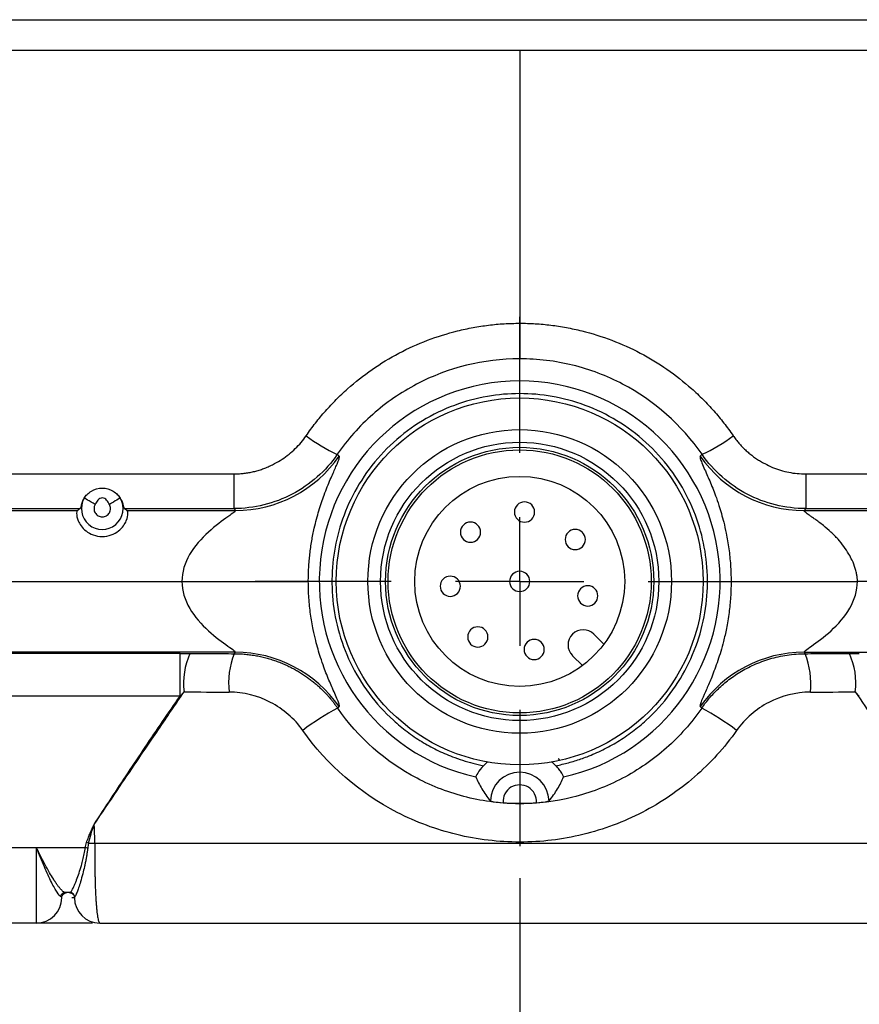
# Model space of a CAD drawing. Header units: millimetres. Extents: x 0 to 864, y 0 to 559.
# Tile 38 of 56: x 546 to 579, y 134 to 173. Entities that reach past the tile are written whole.
import ezdxf

# ---------------------------------------------------------------- set-up
doc = ezdxf.new("R2010")
doc.units = ezdxf.units.MM
doc.linetypes.add('CENTERX2', pattern=[20.32, 12.7, -2.54, 2.54, -2.54])
doc.layers.add('CENTER', color=40, linetype='CENTERX2')
doc.layers.add('DIMENSIONS', color=140, linetype='Continuous', lineweight=25)
doc.styles.add('SLDTEXTSTYLE0', font='TXT', dxfattribs={"width": 0.75})
doc.dimstyles.new('SLDDIMSTYLE0', dxfattribs={"dimtxt": 6, "dimasz": 6, "dimexe": 0, "dimexo": 0.0625, "dimgap": 1.5, "dimtad": 0, "dimtih": 1, "dimtoh": 1, "dimdec": 1, "dimrnd": 1e-09, "dimzin": 4, "dimdsep": 46, "dimtxsty": 'SLDTEXTSTYLE0', "dimsah": 1, "dimcen": 0.09, "dimadec": 0, "dimazin": 1, "dimtfac": 1, "dimtdec": 1, "dimtofl": 0, "dimtmove": 0, "dimatfit": 3, "dimfxl": 0, "dimfrac": 2, "dimtolj": 1, "dimtzin": 12, "dimarcsym": 0})

# ---------------------------------------------------------------- blocks, each defined once
blk = doc.blocks.new('_D_19')
at = {"layer": 'DIMENSIONS'}
for p, q in [((514.86, 171.653), (514.86, 111.398)), ((565.86, 138.992), (565.86, 111.398)), ((532.602, 115.456), (530.774, 115.456)), ((530.774, 115.456), (530.774, 105.931)), ((548.119, 115.456), (549.947, 115.456)), ((549.947, 115.456), (549.947, 105.931)), ((514.86, 114.573), (527.73, 114.573)), ((565.86, 114.573), (552.991, 114.573)), ((530.774, 105.931), (532.602, 105.931)), ((549.947, 105.931), (548.119, 105.931))]:
    blk.add_line(p, q, dxfattribs=at)
for points in [[(514.86, 114.573), (520.86, 113.65), (520.86, 115.496)], [(565.86, 114.573), (559.86, 115.496), (559.86, 113.65)]]:
    blk.add_solid(points, dxfattribs=at)
at = {"layer": 'DIMENSIONS', "char_height": 6, "attachment_point": 1, "style": 'SLDTEXTSTYLE0'}
for s, insert in [('51.0', (532.602, 124.409)), ('2.01', (532.602, 113.666))]:
    blk.add_mtext(s, dxfattribs=dict(at, insert=insert))
blk = doc.blocks.new('_D_20')
at = {"layer": 'DIMENSIONS'}
for p, q in [((616.86, 171.653), (616.86, 111.398)), ((565.86, 138.992), (565.86, 111.398)), ((583.602, 115.456), (581.774, 115.456)), ((581.774, 115.456), (581.774, 105.931)), ((599.119, 115.456), (600.947, 115.456)), ((600.947, 115.456), (600.947, 105.931)), ((565.86, 114.573), (578.73, 114.573)), ((616.86, 114.573), (603.991, 114.573)), ((581.774, 105.931), (583.602, 105.931)), ((600.947, 105.931), (599.119, 105.931))]:
    blk.add_line(p, q, dxfattribs=at)
for points in [[(565.86, 114.573), (571.86, 113.65), (571.86, 115.496)], [(616.86, 114.573), (610.86, 115.496), (610.86, 113.65)]]:
    blk.add_solid(points, dxfattribs=at)
at = {"layer": 'DIMENSIONS', "char_height": 6, "attachment_point": 1, "style": 'SLDTEXTSTYLE0'}
for s, insert in [('51.0', (583.602, 124.409)), ('2.01', (583.602, 113.666))]:
    blk.add_mtext(s, dxfattribs=dict(at, insert=insert))
blk = doc.blocks.new('SW_CENTERMARKSYMBOL_3')
at = {"layer": 'CENTER', "color": 0}
for p, q in [((0, 5.08), (0, 10.461)), ((0, 0), (0, 2.54)), ((-5.08, 0), (-10.461, 0)), ((0, 0), (-2.54, 0)), ((0, 0), (0, -2.54)), ((0, 0), (2.54, 0)), ((5.08, 0), (10.461, 0)), ((0, -5.08), (0, -10.461))]:
    blk.add_line(p, q, dxfattribs=at)

msp = doc.modelspace()

# ---------------------------------------------------------------- linework, layer by layer
for p, q in [((523.313, 172.923), (608.408, 172.923)), ((523.313, 171.723), (565.86, 171.723)), ((565.86, 171.723), (608.408, 171.723)), ((565.86, 160.926), (565.86, 159.522)), ((558.726, 155.673), (558.652, 155.746)), ((573.069, 155.746), (572.995, 155.673)), ((535.86, 154.972), (554.557, 154.972)), ((554.557, 154.972), (554.557, 153.601)), ((577.164, 154.972), (595.86, 154.972)), ((577.164, 154.972), (577.164, 153.601)), ((538.237, 153.601), (548.484, 153.601)), ((538.351, 153.523), (548.37, 153.523)), ((550.237, 153.601), (554.557, 153.601)), ((550.351, 153.523), (554.621, 153.523)), ((554.557, 153.601), (554.621, 153.523)), ((577.164, 153.601), (577.1, 153.523)), ((577.1, 153.523), (581.37, 153.523)), ((577.164, 153.601), (581.484, 153.601)), ((535.86, 150.721), (552.51, 150.723)), ((595.86, 150.721), (579.211, 150.723)), ((569.188, 148.244), (568.795, 148.637)), ((552.437, 147.877), (544.259, 147.877)), ((554.621, 147.923), (544.327, 147.923)), ((552.437, 146.193), (552.437, 147.877)), ((554.575, 147.867), (554.621, 147.923)), ((577.1, 147.923), (577.146, 147.867)), ((577.1, 147.923), (587.394, 147.923)), ((567.946, 147.788), (568.34, 147.395)), ((552.437, 146.193), (535.86, 146.193)), ((558.666, 145.714), (558.726, 145.773)), ((572.995, 145.773), (573.055, 145.714)), ((546.762, 140.196), (531.639, 140.196)), ((547.76, 140.196), (546.762, 140.196)), ((548.691, 140.198), (547.76, 140.198)), ((547.76, 140.198), (547.76, 140.196)), ((549.063, 140.378), (582.658, 140.378)), ((547.747, 138.238), (547.714, 138.276)), ((547.76, 138.223), (547.747, 138.238)), ((548.081, 138.423), (547.904, 138.423)), ((548.26, 138.223), (548.157, 138.223)), ((548.265, 138.233), (548.277, 138.256)), ((546.76, 137.223), (530.92, 137.223))]:
    msp.add_line(p, q)
at = {"flags": 128}
for points in [[(549.08, 153.765), (548.998, 153.813), (548.92, 153.859), (548.847, 153.902), (548.783, 153.939), (548.729, 153.971), (548.688, 153.995), (548.661, 154.011), (548.649, 154.018)], [(550.072, 154.018), (550.06, 154.011), (550.033, 153.995), (549.992, 153.971), (549.938, 153.939), (549.874, 153.902), (549.801, 153.859), (549.723, 153.813), (549.641, 153.765)]]:
    msp.add_lwpolyline(points, dxfattribs=at)
for radius in [7.25, 6, 5.5, 5.3, 5.2, 4.15]:
    msp.add_circle((565.86, 150.723), radius)
for centre, radius, start, end in [((565.86, 150.723), 7.921, 282.672, 257.328), ((561.114, 161.246), 6.027, 232.2263, 245.8875), ((570.607, 161.246), 6.026, 294.1122, 307.774), ((554.616, 158.527), 5.004, 270.0653, 325.2221), ((577.105, 158.527), 5.004, 214.7779, 269.9347), ((549.36, 153.601), 0.825, 149.6578, 30.3422), ((566.052, 153.466), 0.4, 90, 270), ((566.052, 153.466), 0.4, 270, 90), ((563.916, 152.668), 0.4, 90, 270), ((563.916, 152.668), 0.4, 270, 90), ((568.057, 152.378), 0.4, 90, 270), ((568.057, 152.378), 0.4, 270, 90), ((565.86, 150.723), 0.4, 90, 270), ((565.86, 150.723), 0.4, 270, 90), ((563.117, 150.531), 0.4, 90, 270), ((563.117, 150.531), 0.4, 270, 90), ((568.55, 150.151), 0.4, 90, 270), ((568.55, 150.151), 0.4, 270, 90), ((564.205, 148.527), 0.4, 90, 270), ((564.205, 148.527), 0.4, 270, 90), ((568.371, 148.213), 0.6, 45, 225), ((566.432, 148.033), 0.4, 90, 270), ((566.432, 148.033), 0.4, 270, 90), ((555.425, 146.699), 2.851, 155.6091, 186.9083), ((554.616, 142.919), 5.004, 34.7779, 89.9347), ((577.105, 142.919), 5.004, 90.0653, 145.2221), ((576.296, 146.699), 2.851, 353.0917, 24.3909), ((557.589, 146.692), 3.235, 158.705, 186.125), ((574.132, 146.692), 3.235, 353.8758, 21.2942), ((563.353, 136.809), 10.064, 117.7615, 127.0863), ((568.367, 136.808), 10.064, 52.9141, 62.2384), ((565.86, 142.023), 2.012, 129.0789, 135.2137), ((565.86, 142.023), 2.012, 44.7863, 50.9211), ((565.86, 142.023), 1.16, 1.2244, 178.7756), ((565.86, 150.723), 8.773, 265.6971, 274.3029), ((548.534, 138.992), 1.217, 78.0736, 82.6113), ((548.393, 139.16), 1.292, 70.6599, 74.7411), ((549.233, 200.412), 60.034, 269.60743, 269.83819), ((546.76, 138.223), 1, 270, 0), ((547.905, 138.225), 0.198, 90.2209, 165.1309), ((548.081, 138.223), 0.2, 9.5249, 89.9374), ((549.26, 138.223), 1, 180, 270)]:
    msp.add_arc(centre, radius, start, end)
for points in [[(565.86, 171.723), (565.86, 168.12), (565.86, 164.521), (565.86, 160.926)], [(552.595, 146.356), (552.543, 146.302), (552.49, 146.247), (552.437, 146.193)], [(552.595, 146.356), (553.187, 146.353), (553.779, 146.35), (554.372, 146.347)], [(577.349, 146.347), (577.942, 146.35), (578.534, 146.353), (579.126, 146.356)], [(579.284, 146.193), (579.231, 146.247), (579.178, 146.301), (579.126, 146.356)], [(567.45, 143.649), (567.429, 143.671), (567.408, 143.693), (567.386, 143.714)], [(548.691, 140.198), (548.705, 140.268), (548.719, 140.337), (548.733, 140.407)]]:
    msp.add_open_spline(points, degree=3)
for points, knots in [([(557.423, 156.483), (557.482, 156.567), (557.601, 156.736), (557.788, 156.983), (557.981, 157.224), (558.182, 157.458), (558.39, 157.686), (558.604, 157.908), (558.826, 158.124), (559.282, 158.543), (560.015, 159.121), (561.075, 159.765), (562.208, 160.277), (563.2, 160.585), (564.013, 160.762), (564.627, 160.856), (565.243, 160.915), (565.655, 160.923), (565.86, 160.926)], [0, 0, 0, 0, 0.031329, 0.062565, 0.093737, 0.124873, 0.156002, 0.187152, 0.218351, 0.249627, 0.374758, 0.499805, 0.624177, 0.749861, 0.813025, 0.875615, 0.937861, 1, 1, 1, 1]), ([(565.86, 160.926), (565.963, 160.926), (566.169, 160.924), (566.477, 160.909), (566.784, 160.885), (567.091, 160.852), (567.398, 160.81), (567.705, 160.758), (568.011, 160.696), (568.618, 160.555), (569.509, 160.278), (570.639, 159.768), (571.697, 159.126), (572.51, 158.486), (573.112, 157.918), (573.538, 157.464), (573.937, 156.988), (574.178, 156.651), (574.298, 156.483)], [0, 0, 0, 0, 0.031066, 0.062124, 0.093201, 0.124329, 0.155536, 0.18685, 0.218302, 0.249918, 0.375404, 0.499732, 0.624046, 0.748945, 0.811944, 0.874633, 0.937241, 1, 1, 1, 1]), ([(565.86, 159.522), (564.447, 159.522), (563.03, 159.171), (561.166, 158.193), (560.575, 157.786), (559.523, 156.854), (559.056, 156.33), (558.652, 155.746)], [0, 0, 0, 0, 0.5, 0.5, 0.75, 0.75, 1, 1, 1, 1]), ([(573.069, 155.746), (572.267, 156.905), (571.173, 157.87), (569.308, 158.846), (568.637, 159.101), (567.27, 159.437), (566.572, 159.522), (565.86, 159.522)], [0, 0, 0, 0, 0.5, 0.5, 0.75, 0.75, 1, 1, 1, 1]), ([(567.288, 143.44), (567.372, 143.458), (567.54, 143.492), (567.79, 143.555), (568.036, 143.626), (568.281, 143.706), (568.654, 143.842), (569.146, 144.057), (569.747, 144.388), (570.321, 144.778), (571.048, 145.379), (571.849, 146.262), (572.587, 147.483), (573.072, 148.797), (573.298, 150.131), (573.284, 151.444), (573.045, 152.735), (572.567, 154), (571.838, 155.197), (570.879, 156.252), (569.736, 157.105), (568.474, 157.715), (567.168, 158.068), (565.86, 158.182), (564.553, 158.068), (563.247, 157.715), (561.985, 157.105), (560.842, 156.252), (559.883, 155.197), (559.154, 154), (558.676, 152.735), (558.437, 151.444), (558.423, 150.131), (558.649, 148.797), (559.134, 147.483), (559.872, 146.262), (560.673, 145.379), (561.4, 144.778), (561.974, 144.388), (562.574, 144.057), (563.119, 143.819), (563.602, 143.65), (564.013, 143.53), (564.293, 143.47), (564.433, 143.44)], [0, 0, 0, 0, 0.005888, 0.011766, 0.017641, 0.023521, 0.029413, 0.044883, 0.060366, 0.076399, 0.092444, 0.125078, 0.157712, 0.189754, 0.220675, 0.250052, 0.27943, 0.310351, 0.342393, 0.375027, 0.407661, 0.439703, 0.470624, 0.500001, 0.529379, 0.5603, 0.592342, 0.624976, 0.65761, 0.689652, 0.720573, 0.74995, 0.779328, 0.810248, 0.842291, 0.874925, 0.907558, 0.923592, 0.939637, 0.955107, 0.97059, 0.980396, 0.990188, 1, 1, 1, 1]), ([(554.557, 154.972), (554.619, 154.972), (554.744, 154.974), (554.93, 154.99), (555.114, 155.015), (555.296, 155.05), (555.476, 155.095), (555.654, 155.15), (555.83, 155.216), (556.004, 155.291), (556.22, 155.398), (556.471, 155.546), (556.745, 155.744), (556.995, 155.966), (557.225, 156.211), (557.357, 156.392), (557.423, 156.483)], [0, 0, 0, 0, 0.055711, 0.110992, 0.16601, 0.22093, 0.275923, 0.331155, 0.386792, 0.442996, 0.499925, 0.601587, 0.701486, 0.800551, 0.899739, 1, 1, 1, 1]), ([(574.298, 156.483), (574.334, 156.432), (574.407, 156.33), (574.525, 156.185), (574.65, 156.047), (574.782, 155.917), (574.921, 155.794), (575.067, 155.679), (575.219, 155.57), (575.379, 155.469), (575.59, 155.351), (575.853, 155.227), (576.171, 155.113), (576.497, 155.031), (576.828, 154.981), (577.052, 154.975), (577.164, 154.972)], [0, 0, 0, 0, 0.05589, 0.111324, 0.166462, 0.221468, 0.276505, 0.331737, 0.387326, 0.443432, 0.500208, 0.602106, 0.702073, 0.80106, 0.900043, 1, 1, 1, 1]), ([(558.652, 155.746), (558.198, 155.091), (557.576, 154.541), (556.165, 153.801), (555.36, 153.601), (554.557, 153.601)], [0, 0, 0, 0, 0.5, 0.5, 1, 1, 1, 1]), ([(557.506, 150.723), (557.506, 150.761), (557.506, 150.859), (557.51, 151.04), (557.521, 151.279), (557.54, 151.54), (557.577, 151.899), (557.639, 152.337), (557.757, 152.928), (557.926, 153.553), (558.103, 154.075), (558.256, 154.468), (558.419, 154.857), (558.559, 155.168), (558.649, 155.376), (558.689, 155.475), (558.714, 155.545), (558.731, 155.604), (558.738, 155.652), (558.73, 155.666), (558.726, 155.673)], [0, 0, 0, 0, 0.011361, 0.029627, 0.054904, 0.083984, 0.11065, 0.168838, 0.229923, 0.326425, 0.43004, 0.495408, 0.561824, 0.699233, 0.77408, 0.814629, 0.848884, 0.898933, 0.94937, 1, 1, 1, 1]), ([(572.995, 155.673), (572.993, 155.669), (572.984, 155.657), (572.987, 155.616), (573.007, 155.543), (573.05, 155.428), (573.129, 155.243), (573.279, 154.908), (573.441, 154.533), (573.607, 154.101), (573.722, 153.767), (573.831, 153.412), (573.93, 153.048), (574.014, 152.685), (574.08, 152.329), (574.128, 152.019), (574.166, 151.701), (574.194, 151.378), (574.212, 151.051), (574.214, 150.832), (574.215, 150.723)], [0, 0, 0, 0, 0.026333, 0.098859, 0.148174, 0.196594, 0.300469, 0.385421, 0.516523, 0.573571, 0.640416, 0.690721, 0.738678, 0.794663, 0.830917, 0.865899, 0.900188, 0.933876, 0.96709, 1, 1, 1, 1]), ([(577.164, 153.601), (576.361, 153.601), (575.556, 153.801), (574.144, 154.541), (573.523, 155.091), (573.069, 155.746)], [0, 0, 0, 0, 0.5, 0.5, 1, 1, 1, 1]), ([(548.649, 154.018), (548.68, 154.066), (548.716, 154.116), (548.813, 154.21), (548.868, 154.253), (549.055, 154.365), (549.208, 154.41), (549.513, 154.411), (549.666, 154.365), (549.853, 154.253), (549.909, 154.209), (550.004, 154.116), (550.041, 154.066), (550.072, 154.018)], [0, 0, 0, 0, 0.125, 0.125, 0.25, 0.25, 0.5, 0.5, 0.75, 0.75, 0.875, 0.875, 1, 1, 1, 1]), ([(548.649, 154.018), (548.61, 153.958), (548.584, 153.903), (548.544, 153.803), (548.531, 153.758), (548.502, 153.649), (548.494, 153.608), (548.484, 153.601)], [0, 0, 0, 0, 0.25, 0.25, 0.5, 0.5, 1, 1, 1, 1]), ([(549.08, 153.765), (549.071, 153.749), (549.053, 153.716), (549.039, 153.661), (549.032, 153.594), (549.042, 153.516), (549.086, 153.411), (549.19, 153.306), (549.36, 153.26), (549.531, 153.306), (549.635, 153.411), (549.679, 153.516), (549.689, 153.603), (549.679, 153.69), (549.654, 153.74), (549.641, 153.765)], [0, 0, 0, 0, 0.041469, 0.082395, 0.124036, 0.188753, 0.253856, 0.373503, 0.50009, 0.626677, 0.746324, 0.811041, 0.876143, 0.937975, 1, 1, 1, 1]), ([(549.641, 153.765), (549.608, 153.823), (549.577, 153.883), (549.513, 153.961), (549.488, 153.984), (549.428, 154.017), (549.395, 154.026), (549.328, 154.026), (549.294, 154.017), (549.235, 153.985), (549.21, 153.962), (549.145, 153.884), (549.114, 153.824), (549.08, 153.765)], [0, 0, 0, 0, 0.25, 0.25, 0.375, 0.375, 0.5, 0.5, 0.625, 0.625, 0.75, 0.75, 1, 1, 1, 1]), ([(550.237, 153.601), (550.232, 153.604), (550.227, 153.616), (550.216, 153.657), (550.21, 153.685), (550.19, 153.758), (550.178, 153.801), (550.138, 153.901), (550.111, 153.958), (550.072, 154.018)], [0, 0, 0, 0, 0.25, 0.25, 0.5, 0.5, 0.75, 0.75, 1, 1, 1, 1]), ([(548.37, 153.523), (548.358, 153.514), (548.347, 153.475), (548.349, 153.338), (548.362, 153.238), (548.439, 153.053), (548.474, 152.986), (548.574, 152.85), (548.639, 152.779), (548.801, 152.654), (548.899, 152.598), (549.117, 152.521), (549.238, 152.499), (549.481, 152.499), (549.602, 152.52), (549.822, 152.598), (549.92, 152.654), (550.082, 152.78), (550.148, 152.85), (550.247, 152.987), (550.283, 153.054), (550.359, 153.238), (550.372, 153.338), (550.374, 153.475), (550.363, 153.514), (550.351, 153.523)], [0, 0, 0, 0, 0.125, 0.125, 0.25, 0.25, 0.3125, 0.3125, 0.375, 0.375, 0.4375, 0.4375, 0.5, 0.5, 0.5625, 0.5625, 0.625, 0.625, 0.6875, 0.6875, 0.75, 0.75, 0.875, 0.875, 1, 1, 1, 1]), ([(548.37, 153.523), (548.401, 153.545), (548.433, 153.567), (548.466, 153.589), (548.472, 153.593), (548.478, 153.597), (548.484, 153.601)], [0, 0, 0, 0, 0.001888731, 0.001888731, 0.001888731, 0.002242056, 0.002242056, 0.002242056, 0.002242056]), ([(550.237, 153.601), (550.266, 153.582), (550.294, 153.562), (550.322, 153.543), (550.332, 153.536), (550.342, 153.53), (550.351, 153.523)], [0, 0, 0, 0, 0.001665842, 0.001665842, 0.001665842, 0.002242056, 0.002242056, 0.002242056, 0.002242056]), ([(554.621, 153.523), (554.651, 153.51), (554.53, 153.422), (554.12, 153.13), (553.833, 152.922), (553.279, 152.418), (553.008, 152.117), (552.623, 151.453), (552.51, 151.088), (552.51, 150.723)], [0, 0, 0, 0, 0.25, 0.25, 0.5, 0.5, 0.75, 0.75, 1, 1, 1, 1]), ([(579.211, 150.723), (579.21, 150.75), (579.209, 150.815), (579.197, 150.928), (579.171, 151.073), (579.113, 151.291), (579.012, 151.543), (578.858, 151.831), (578.673, 152.114), (578.48, 152.353), (578.306, 152.538), (578.11, 152.723), (577.9, 152.903), (577.69, 153.067), (577.537, 153.177), (577.41, 153.267), (577.306, 153.34), (577.223, 153.401), (577.159, 153.45), (577.115, 153.487), (577.092, 153.513), (577.097, 153.52), (577.1, 153.523)], [0, 0, 0, 0, 0.01659, 0.039845, 0.069962, 0.107283, 0.179764, 0.239819, 0.317587, 0.403383, 0.450966, 0.497612, 0.598315, 0.659621, 0.713191, 0.759982, 0.804086, 0.84515, 0.885018, 0.923877, 0.962046, 1, 1, 1, 1]), ([(552.51, 150.723), (552.51, 150.357), (552.625, 149.989), (553.008, 149.329), (553.279, 149.028), (553.833, 148.524), (554.12, 148.316), (554.532, 148.022), (554.651, 147.936), (554.621, 147.923)], [0, 0, 0, 0, 0.25, 0.25, 0.5, 0.5, 0.75, 0.75, 1, 1, 1, 1]), ([(552.51, 150.723), (553.087, 150.723), (553.706, 150.723), (554.906, 150.723), (555.485, 150.723), (556.451, 150.723), (556.837, 150.723), (557.351, 150.723), (557.48, 150.723), (557.506, 150.723)], [0, 0, 0, 0, 0.25, 0.25, 0.5, 0.5, 0.75, 0.75, 1, 1, 1, 1]), ([(558.726, 145.773), (558.728, 145.777), (558.737, 145.789), (558.734, 145.83), (558.713, 145.903), (558.671, 146.018), (558.592, 146.203), (558.442, 146.538), (558.28, 146.913), (558.114, 147.345), (557.999, 147.679), (557.89, 148.034), (557.791, 148.398), (557.707, 148.761), (557.641, 149.117), (557.593, 149.427), (557.555, 149.745), (557.527, 150.068), (557.509, 150.395), (557.507, 150.614), (557.506, 150.723)], [0, 0, 0, 0, 0.026333, 0.098859, 0.148174, 0.196594, 0.300469, 0.385421, 0.516523, 0.573571, 0.640416, 0.690721, 0.738678, 0.794663, 0.830917, 0.865899, 0.900188, 0.933876, 0.96709, 1, 1, 1, 1]), ([(574.215, 150.723), (574.215, 150.692), (574.215, 150.592), (574.21, 150.384), (574.196, 150.104), (574.171, 149.794), (574.122, 149.367), (574.04, 148.871), (573.889, 148.218), (573.686, 147.55), (573.489, 147.036), (573.345, 146.692), (573.243, 146.458), (573.159, 146.269), (573.093, 146.119), (573.046, 146.008), (573.012, 145.916), (572.991, 145.846), (572.983, 145.795), (572.991, 145.781), (572.995, 145.773)], [0, 0, 0, 0, 0.009369, 0.030229, 0.062771, 0.09482, 0.126958, 0.200305, 0.265615, 0.379126, 0.504723, 0.561855, 0.619787, 0.692645, 0.742039, 0.792293, 0.84345, 0.895271, 0.947527, 1, 1, 1, 1]), ([(574.215, 150.723), (574.24, 150.723), (574.37, 150.723), (574.884, 150.723), (575.27, 150.723), (576.236, 150.723), (576.815, 150.723), (578.015, 150.723), (578.634, 150.723), (579.211, 150.723)], [0, 0, 0, 0, 0.25, 0.25, 0.5, 0.5, 0.75, 0.75, 1, 1, 1, 1]), ([(577.1, 147.923), (577.07, 147.936), (577.191, 148.024), (577.601, 148.316), (577.888, 148.524), (578.442, 149.028), (578.713, 149.329), (579.098, 149.993), (579.21, 150.358), (579.211, 150.723)], [0, 0, 0, 0, 0.25, 0.25, 0.5, 0.5, 0.75, 0.75, 1, 1, 1, 1]), ([(552.437, 147.877), (552.503, 147.877), (552.634, 147.877), (552.764, 147.876), (552.829, 147.876)], [0, 0, 0, 0, 0.4994504, 1, 1, 1, 1]), ([(552.829, 147.876), (553.12, 147.874), (553.701, 147.871), (554.283, 147.868), (554.575, 147.867)], [0, 0, 0, 0, 0.5, 1, 1, 1, 1]), ([(577.146, 147.867), (577.437, 147.868), (578.02, 147.871), (578.601, 147.874), (578.892, 147.876)], [0, 0, 0, 0, 0.5, 1, 1, 1, 1]), ([(578.892, 147.876), (578.957, 147.876), (579.087, 147.877), (579.218, 147.877), (579.284, 147.877)], [0, 0, 0, 0, 0.50055, 1, 1, 1, 1]), ([(554.575, 147.867), (554.649, 147.866), (554.798, 147.863), (555.019, 147.847), (555.238, 147.822), (555.453, 147.787), (555.665, 147.744), (555.872, 147.692), (556.074, 147.632), (556.271, 147.565), (556.462, 147.49), (556.646, 147.41), (556.824, 147.323), (556.996, 147.232), (557.16, 147.136), (557.317, 147.036), (557.467, 146.932), (557.61, 146.826), (557.746, 146.717), (557.874, 146.607), (557.996, 146.496), (558.11, 146.383), (558.219, 146.271), (558.32, 146.158), (558.415, 146.046), (558.504, 145.935), (558.588, 145.824), (558.64, 145.75), (558.666, 145.714)], [0, 0, 0, 0, 0.046579, 0.09286, 0.138782, 0.184287, 0.229319, 0.273825, 0.317753, 0.361057, 0.403692, 0.445617, 0.486796, 0.527195, 0.566784, 0.605536, 0.643428, 0.680442, 0.716559, 0.751768, 0.786058, 0.819421, 0.851851, 0.883347, 0.913908, 0.943535, 0.97223, 1, 1, 1, 1]), ([(573.055, 145.714), (573.098, 145.774), (573.185, 145.896), (573.33, 146.076), (573.49, 146.259), (573.668, 146.442), (573.863, 146.624), (574.077, 146.802), (574.31, 146.974), (574.562, 147.139), (574.833, 147.292), (575.121, 147.433), (575.427, 147.558), (575.748, 147.666), (576.083, 147.752), (576.43, 147.816), (576.786, 147.858), (577.026, 147.864), (577.146, 147.867)], [0, 0, 0, 0, 0.045598, 0.093649, 0.144167, 0.197153, 0.252592, 0.310455, 0.370691, 0.433228, 0.497973, 0.564807, 0.633587, 0.704145, 0.776289, 0.849806, 0.92446, 1, 1, 1, 1]), ([(549.044, 141.12), (549.344, 141.566), (549.904, 142.396), (550.683, 143.547), (551.338, 144.513), (551.868, 145.293), (552.273, 145.886), (552.502, 146.22), (552.595, 146.356)], [0, 0, 0, 0, 0.255259, 0.475089, 0.659483, 0.808435, 0.921942, 1, 1, 1, 1]), ([(557.285, 144.837), (556.958, 145.3), (556.515, 145.684), (555.51, 146.204), (554.938, 146.344), (554.372, 146.347)], [0, 0, 0, 0, 0.5, 0.5, 1, 1, 1, 1]), ([(577.349, 146.347), (576.78, 146.344), (576.209, 146.203), (575.205, 145.683), (574.761, 145.297), (574.436, 144.837)], [0, 0, 0, 0, 0.5, 0.5, 1, 1, 1, 1]), ([(579.126, 146.356), (579.378, 145.988), (579.917, 145.203), (580.776, 143.936), (581.707, 142.558), (582.354, 141.599), (582.677, 141.12)], [0, 0, 0, 0, 0.211518, 0.450799, 0.725566, 1, 1, 1, 1]), ([(549.043, 141.12), (549.265, 141.461), (549.71, 142.144), (550.383, 143.162), (551.062, 144.177), (551.746, 145.187), (552.207, 145.858), (552.437, 146.193)], [0, 0, 0, 0, 0.200328, 0.40048, 0.600469, 0.800305, 1, 1, 1, 1]), ([(573.055, 145.714), (572.651, 145.13), (572.185, 144.607), (571.135, 143.676), (570.545, 143.269), (569.305, 142.618), (568.64, 142.365), (567.27, 142.026), (566.574, 141.941), (565.163, 141.94), (564.455, 142.026), (563.094, 142.361), (562.423, 142.615), (560.558, 143.593), (559.473, 144.548), (558.666, 145.714)], [0, 0, 0, 0, 0.125, 0.125, 0.25, 0.25, 0.375, 0.375, 0.5, 0.5, 0.625, 0.625, 0.75, 0.75, 1, 1, 1, 1]), ([(574.436, 144.837), (573.954, 144.154), (573.399, 143.541), (572.146, 142.452), (571.443, 141.976), (569.966, 141.213), (569.173, 140.917), (567.54, 140.521), (566.711, 140.422), (565.029, 140.42), (564.186, 140.521), (562.564, 140.912), (561.764, 141.209), (559.541, 142.354), (558.248, 143.472), (557.285, 144.837)], [0, 0, 0, 0, 0.125, 0.125, 0.25, 0.25, 0.375, 0.375, 0.5, 0.5, 0.625, 0.625, 0.75, 0.75, 1, 1, 1, 1]), ([(564.433, 143.44), (564.337, 143.344), (564.255, 143.237), (564.145, 143.061), (564.12, 143.002), (564.123, 142.995)], [0, 0, 0, 0, 0.5, 0.5, 1, 1, 1, 1]), ([(567.598, 142.995), (567.601, 143.002), (567.576, 143.062), (567.494, 143.192), (567.46, 143.242), (567.381, 143.342), (567.336, 143.392), (567.288, 143.44)], [0, 0, 0, 0, 0.5, 0.5, 0.75, 0.75, 1, 1, 1, 1]), ([(564.123, 142.995), (564.193, 142.837), (564.273, 142.679), (564.46, 142.363), (564.566, 142.206), (564.701, 142.048)], [0, 0, 0, 0, 0.5, 0.5, 1, 1, 1, 1]), ([(567.02, 142.048), (567.155, 142.206), (567.261, 142.363), (567.448, 142.679), (567.528, 142.837), (567.598, 142.995)], [0, 0, 0, 0, 0.5, 0.5, 1, 1, 1, 1]), ([(566.519, 141.974), (566.537, 142.221), (566.416, 142.457), (565.993, 142.715), (565.728, 142.715), (565.305, 142.457), (565.184, 142.221), (565.202, 141.974)], [0, 0, 0, 0, 0.333333, 0.333333, 0.666667, 0.666667, 1, 1, 1, 1]), ([(564.701, 142.048), (564.707, 142.041), (564.763, 142.028), (564.947, 141.999), (565.073, 141.984), (565.202, 141.974)], [0, 0, 0, 0, 0.5, 0.5, 1, 1, 1, 1]), ([(566.519, 141.974), (566.648, 141.984), (566.772, 141.999), (566.958, 142.028), (567.014, 142.041), (567.02, 142.048)], [0, 0, 0, 0, 0.5, 0.5, 1, 1, 1, 1]), ([(548.733, 140.407), (548.762, 140.477), (548.81, 140.598), (548.886, 140.782), (548.959, 140.95), (549.016, 141.066), (549.043, 141.12)], [0, 0, 0, 0, 0.2930489, 0.501961, 0.76544, 1, 1, 1, 1]), ([(548.821, 140.379), (548.85, 140.504), (548.894, 140.695), (548.966, 140.898), (549.005, 140.99), (549.023, 141.034), (549.036, 141.075), (549.041, 141.106), (549.043, 141.12)], [0, 0, 0, 0, 0.496192, 0.76027, 0.832106, 0.881173, 0.9446, 1, 1, 1, 1]), ([(549.063, 140.378), (549.063, 140.5), (549.063, 140.688), (549.056, 140.935), (549.048, 141.06), (549.044, 141.12)], [0, 0, 0, 0, 0.493044, 0.757955, 1, 1, 1, 1]), ([(546.76, 137.223), (546.761, 137.223), (546.761, 137.297), (546.761, 137.585), (546.761, 137.798), (546.761, 138.338), (546.761, 138.664), (546.762, 139.388), (546.762, 139.786), (546.762, 140.196)], [0, 0, 0, 0, 0.25, 0.25, 0.5, 0.5, 0.75, 0.75, 1, 1, 1, 1]), ([(547.714, 138.276), (547.682, 138.292), (547.634, 138.345), (547.512, 138.533), (547.437, 138.667), (547.267, 139.009), (547.172, 139.216), (546.972, 139.678), (546.867, 139.933), (546.762, 140.196)], [0, 0, 0, 0, 0.25, 0.25, 0.5, 0.5, 0.75, 0.75, 1, 1, 1, 1]), ([(547.904, 138.423), (547.896, 138.424), (547.88, 138.426), (547.852, 138.439), (547.822, 138.459), (547.792, 138.484), (547.76, 138.514), (547.729, 138.547), (547.698, 138.583), (547.667, 138.619), (547.638, 138.657), (547.61, 138.694), (547.583, 138.73), (547.558, 138.765), (547.535, 138.798), (547.514, 138.83), (547.495, 138.858), (547.479, 138.883), (547.464, 138.906), (547.452, 138.925), (547.443, 138.94), (547.436, 138.951), (547.431, 138.959), (547.381, 139.039), (547.275, 139.214), (547.108, 139.511), (546.95, 139.814), (546.837, 140.037), (546.783, 140.156), (546.766, 140.187), (546.762, 140.196)], [0, 0, 0, 0, 0.044072, 0.086086, 0.126092, 0.164118, 0.200173, 0.234256, 0.26636, 0.296476, 0.324594, 0.350704, 0.3748, 0.396875, 0.416925, 0.434947, 0.450939, 0.464902, 0.476835, 0.486739, 0.494615, 0.500464, 0.504286, 0.506083, 0.622761, 0.74982, 0.875081, 0.966542, 0.990718, 1, 1, 1, 1]), ([(548.081, 138.423), (548.085, 138.424), (548.094, 138.426), (548.112, 138.441), (548.133, 138.468), (548.159, 138.507), (548.189, 138.56), (548.223, 138.628), (548.261, 138.712), (548.303, 138.812), (548.363, 138.966), (548.441, 139.189), (548.528, 139.46), (548.6, 139.719), (548.651, 139.953), (548.678, 140.117), (548.691, 140.198)], [0, 0, 0, 0, 0.0464857, 0.095178, 0.1461009, 0.1992754, 0.2547199, 0.3124505, 0.3724817, 0.434826, 0.499495, 0.6245838, 0.7499871, 0.8335268, 0.9168228, 1, 1, 1, 1]), ([(548.786, 140.182), (548.78, 140.136), (548.768, 140.042), (548.746, 139.899), (548.721, 139.753), (548.691, 139.603), (548.648, 139.404), (548.583, 139.141), (548.503, 138.853), (548.426, 138.606), (548.371, 138.454), (548.317, 138.315), (548.294, 138.281), (548.278, 138.256)], [0, 0, 0, 0, 0.0449521, 0.0923709, 0.1422261, 0.1944713, 0.2490415, 0.3583148, 0.4980205, 0.6251853, 0.74757, 0.8157998, 1, 1, 1, 1]), ([(548.821, 140.379), (548.814, 140.347), (548.799, 140.282), (548.79, 140.216), (548.786, 140.182)], [0, 0, 0, 0, 0.491907, 1, 1, 1, 1]), ([(549.063, 140.378), (549.063, 140.317), (549.063, 140.194), (549.063, 140.006), (549.064, 139.815), (549.065, 139.62), (549.067, 139.424), (549.07, 139.226), (549.074, 139.029), (549.079, 138.833), (549.085, 138.641), (549.093, 138.453), (549.102, 138.271), (549.112, 138.097), (549.124, 137.934), (549.138, 137.782), (549.153, 137.644), (549.169, 137.522), (549.186, 137.417), (549.204, 137.333), (549.223, 137.271), (549.242, 137.231), (549.254, 137.226), (549.26, 137.223)], [0, 0, 0, 0, 0.036554, 0.074198, 0.112934, 0.152767, 0.193699, 0.235735, 0.278877, 0.323127, 0.368488, 0.414962, 0.46255, 0.511254, 0.561076, 0.612016, 0.664077, 0.717258, 0.771561, 0.826986, 0.883534, 0.941205, 1, 1, 1, 1]), ([(547.762, 138.228), (547.765, 138.253), (547.772, 138.304), (547.819, 138.37), (547.886, 138.415), (547.937, 138.42), (547.962, 138.423)], [0, 0, 0, 0, 0.239671, 0.499065, 0.758912, 1, 1, 1, 1]), ([(548.06, 138.423), (548.075, 138.422), (548.103, 138.42), (548.14, 138.407), (548.168, 138.392), (548.201, 138.367), (548.232, 138.331), (548.255, 138.278), (548.258, 138.244), (548.26, 138.226)], [0, 0, 0, 0, 0.165733, 0.300102, 0.39965, 0.470554, 0.68347, 0.83232, 1, 1, 1, 1]), ([(548.979, 137.223), (548.953, 137.223), (548.601, 137.223), (547.854, 137.223), (546.943, 137.223), (546.82, 137.223), (546.76, 137.223)], [0, 0, 0, 0, 0.016733, 0.224764, 0.623654, 1, 1, 1, 1]), ([(549.26, 137.223), (549.564, 137.223), (550.171, 137.223), (551.084, 137.223), (551.999, 137.223), (552.916, 137.223), (553.834, 137.223), (554.753, 137.223), (555.674, 137.223), (556.596, 137.223), (557.52, 137.223), (558.444, 137.223), (559.369, 137.223), (560.295, 137.223), (561.222, 137.223), (562.149, 137.223), (563.076, 137.223), (564.004, 137.223), (564.932, 137.223), (566.11, 137.223), (567.536, 137.223), (569.21, 137.223), (570.882, 137.223), (572.551, 137.223), (574.216, 137.223), (575.877, 137.223), (577.533, 137.223), (579.182, 137.223), (580.826, 137.223), (581.916, 137.223), (582.46, 137.223)], [0, 0, 0, 0, 0.027794, 0.055585, 0.083375, 0.111162, 0.138946, 0.166729, 0.19451, 0.222288, 0.250064, 0.277839, 0.305611, 0.333382, 0.36115, 0.388917, 0.416682, 0.444445, 0.472206, 0.499966, 0.550074, 0.60016, 0.650224, 0.700265, 0.750283, 0.800277, 0.850246, 0.90019, 0.950108, 1, 1, 1, 1])]:
    msp.add_open_spline(points, degree=3, knots=knots)

# ---------------------------------------------------------------- block references
at = {"layer": 'CENTER'}
msp.add_blockref('SW_CENTERMARKSYMBOL_3', (565.86, 150.723), dxfattribs=at)

# ---------------------------------------------------------------- dimensions: what is measured, and where the dimension line sits
at = {"layer": 'DIMENSIONS'}
for base, p2, picture, middle in [((514.86, 114.573), (514.86, 172.923), '_D_19', (540.36, 114.573)), ((616.86, 114.573), (616.86, 172.923), '_D_20', (591.36, 114.573))]:
    dim = msp.add_linear_dim(base=base, p1=(565.86, 140.262), p2=p2, angle=0, dimstyle='SLDDIMSTYLE0', dxfattribs=at)
    dim.commit()
    dim.dimension.update_dxf_attribs({"geometry": picture, "text_midpoint": middle, "dimtype": 160})

doc.saveas('drawing.dxf')
